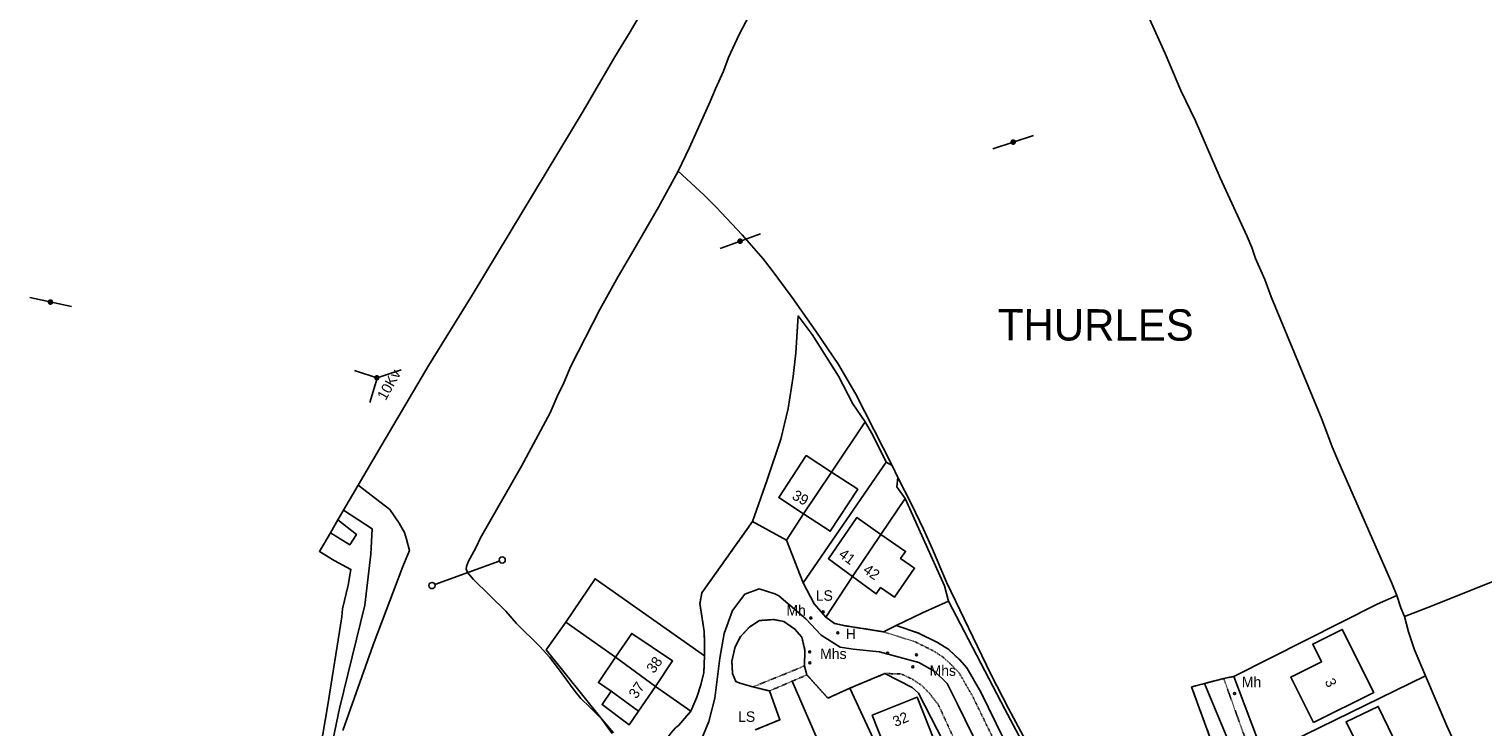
# Model space of a CAD drawing. Header units: metres. Extents: x 611948 to 1225781, y 656699 to 1316021.
# Tile 126 of 169: x 613077 to 613355, y 659110 to 659243. Entities that reach past the tile are written whole.
import ezdxf

# ---------------------------------------------------------------- set-up
doc = ezdxf.new("R2010")
doc.units = ezdxf.units.M
doc.linetypes.add('4696-07$0$PECK', pattern=[0.2, 0.1, -0.1])
for name, color, linetype in [('4696-07$0$BDY_SYM', 253, 'Continuous'), ('4696-07$0$BLD_INN_W', 253, 'Continuous'), ('4696-07$0$BLD_OTL_S', 253, 'Continuous'), ('4696-07$0$GEN_LIN_D', 253, 'Continuous'), ('4696-07$0$GEN_PCK_D', 253, '4696-07$0$PECK'), ('4696-07$0$OTHER_SYM', 253, 'Continuous'), ('4696-07$0$POLE_SYMB', 253, 'Continuous'), ('4696-07$0$ROADS', 253, 'Continuous'), ('4696-07$0$ROADS_CTR', 253, 'Continuous'), ('4696-07$0$ROADS_PCK', 253, '4696-07$0$PECK'), ('4696-07$0$TEXT', 253, 'Continuous'), ('4696-07$0$TOWNLAND', 253, 'Continuous')]:
    doc.layers.add(name, color=color, linetype=linetype)
doc.styles.add('4696-07$0$STANDARD', font='txt')

# ---------------------------------------------------------------- blocks, each defined once
blk = doc.blocks.new('4696-07$0$13', base_point=(160450.170478, 242323.105036))
blk.add_circle((160450.170478, 242323.105036), 0.187958)
blk = doc.blocks.new('4696-07$0$36', base_point=(144.988486, 310.919762))
blk.add_line((140.875383, 310.92339), (149.050238, 310.92339))
at = {"const_width": 0.539928}
blk.add_lwpolyline([(144.673376, 310.923808, 1), (145.213304, 310.923808, 1)], format="xyb", close=True, dxfattribs=at)
blk = doc.blocks.new('4696-07$0$43', base_point=(147.36021, 308.857352))
blk.add_line((153.849537, 308.848253), (140.769785, 308.848253))
for centre in [(140.180307, 308.837153), (154.439015, 308.859353)]:
    blk.add_circle(centre, 0.589583)
blk = doc.blocks.new('4696-07$0$37', base_point=(145.909475, 308.83511))
blk.add_line((145.962562, 308.791096), (150.424369, 308.791096))
at = {"const_width": 0.51646}
blk.add_lwpolyline([(145.704332, 308.791096, 1), (146.220792, 308.791096, 1)], format="xyb", close=True, dxfattribs=at)
blk = doc.blocks.new('4696-07$0$30', base_point=(144.876269, 313.485642))
blk.add_line((144.905875, 313.497659), (149.765037, 313.497659))
blk = doc.blocks.new('4696-07')
at = {"layer": '4696-07$0$BLD_INN_W', "flags": 128}
for points in [[(613230.263, 659158.492), (613224.915, 659150.533)], [(613239.705, 659146.598), (613234.26, 659138.575)], [(613189.02, 659123.156), (613196.603, 659117.551)], [(613188.149, 659116.631), (613193.381, 659112.798)]]:
    blk.add_lwpolyline(points, dxfattribs=at)
at = {"layer": '4696-07$0$BLD_OTL_S', "flags": 128}
for points in [[(613224.915, 659150.533), (613220.182, 659153.636), (613225.439, 659161.655), (613230.263, 659158.492)], [(613230.263, 659158.492), (613235.278, 659155.203), (613230.021, 659147.185), (613224.915, 659150.533)], [(613230.263, 659158.492), (613224.915, 659150.533)], [(613135.944, 659149.402), (613139.474, 659146.598), (613138.196, 659144.604), (613134.51, 659146.886)], [(613134.51, 659146.886), (613135.944, 659149.402)], [(613234.26, 659138.575), (613229.666, 659141.949), (613235.1, 659149.79), (613239.705, 659146.598)], [(613239.705, 659146.598), (613244.426, 659143.326), (613243.485, 659141.968), (613246.133, 659140.132), (613242.281, 659134.575), (613239.633, 659136.411), (613238.815, 659135.229), (613234.26, 659138.575)], [(613239.705, 659146.598), (613234.26, 659138.575)], [(613189.02, 659123.156), (613192.089, 659127.683), (613199.887, 659122.397), (613196.603, 659117.551)], [(613322.351, 659110.611), (613333.895, 659116.354), (613327.885, 659128.435), (613322.225, 659125.62), (613323.921, 659122.212), (613318.036, 659119.284), (613322.351, 659110.611)], [(613188.149, 659116.631), (613185.716, 659118.281), (613189.02, 659123.156)], [(613189.02, 659123.156), (613196.603, 659117.551)], [(613193.381, 659112.798), (613191.629, 659110.213), (613186.41, 659114.068), (613188.149, 659116.631)], [(613196.603, 659117.551), (613193.381, 659112.798)], [(613238.054, 659112.064), (613246.656, 659115.473), (613249.911, 659107.257), (613241.309, 659103.848), (613238.054, 659112.064)], [(613330.25, 659107.375), (613324.15, 659104.44), (613328.279, 659095.858), (613340.507, 659101.742), (613334.744, 659113.719), (613328.616, 659110.77), (613330.25, 659107.375)]]:
    blk.add_lwpolyline(points, dxfattribs=at)
at = {"layer": '4696-07$0$GEN_LIN_D', "flags": 128}
for points in [[(613338.301, 659134.926), (613337.355, 659137.296), (613327.211, 659160.316), (613325.959, 659163.343), (613323.943, 659168.623), (613314.315, 659192.007), (613313.061, 659195.294), (613311.317, 659199.317), (613310.575, 659201.45), (613309.673, 659203.52), (613304.573, 659214.749), (613299.858, 659225.642), (613297.057, 659231.394), (613294.042, 659238.504), (613288.429, 659251.007), (613279.364, 659270.276), (613268.527, 659294.448), (613266.993, 659297.672), (613265.557, 659301.058), (613263.98, 659304.501), (613261.477, 659310.537)], [(613235.124, 659275.092), (613229.539, 659267.832), (613221.217, 659256.422), (613219.602, 659253.985), (613218.227, 659251.609), (613214.548, 659245.729), (613212.606, 659242.108), (613210.572, 659237.705), (613209.618, 659235.135), (613208.073, 659231.758), (613207.059, 659229.327), (613203.131, 659220.524), (613200.978, 659215.98)], [(613139.836, 659155.984), (613144.315, 659163.712), (613153.337, 659178.911), (613161.619, 659192.341), (613182.813, 659227.471), (613188.886, 659237.857), (613191.775, 659242.649), (613202.111, 659260.381), (613203.641, 659263.219), (613200.253, 659265.843)], [(613200.978, 659215.98), (613197.19, 659209.118), (613192.514, 659200.967), (613189.487, 659195.874), (613186.013, 659189.557), (613180.485, 659178.756), (613179.099, 659175.581), (613177.826, 659172.927), (613176.498, 659169.792), (613171.004, 659159.652), (613163.167, 659145.927), (613162.345, 659144.138), (613160.815, 659141.321), (613160.524, 659140.478), (613160.449, 659139.978), (613160.676, 659139.28), (613161.869, 659137.992), (613168.015, 659131.935), (613170.101, 659129.577), (613174.548, 659125.142), (613176.43, 659123.081), (613177.91, 659121.177), (613181.279, 659116.551), (613182.354, 659115.242), (613184.112, 659113.6), (613186.392, 659111.252)], [(613241.832, 659159.754), (613234.914, 659173.407), (613233.67, 659175.575), (613231.613, 659179.034), (613227.285, 659185.429), (613222.756, 659191.864), (613218.758, 659197.283), (613217.197, 659199.246), (613213.228, 659203.826), (613208.251, 659209.115), (613205.866, 659211.491), (613200.978, 659215.98)], [(613236.703, 659168.096), (613234.369, 659171.554), (613231.586, 659176.815), (613226.563, 659184.815), (613223.869, 659188.335), (613223.477, 659181.276), (613222.924, 659176.759), (613221.978, 659170.645), (613220.576, 659164.794), (613217.916, 659156.811), (613215.199, 659149.029)], [(613236.703, 659168.096), (613230.263, 659158.492)], [(613240.728, 659160.425), (613238.185, 659165.545), (613236.703, 659168.096)], [(613240.728, 659160.425), (613224.835, 659137.316)], [(613241.832, 659159.754), (613240.728, 659160.425)], [(613242.976, 659157.462), (613241.832, 659159.754)], [(613136.888, 659109.142), (613142.678, 659125.487), (613148.341, 659140.429), (613149.609, 659143.544), (613149.066, 659145.658), (613148.653, 659146.934), (613147.654, 659148.745), (613145.866, 659151.346), (613139.836, 659155.984)], [(613139.836, 659155.984), (613137.028, 659151.235)], [(613244.318, 659153.456), (613242.734, 659155.709), (613242.976, 659157.462)], [(613322.009, 659054.147), (613304.994, 659091.107), (613297.442, 659107.78), (613272.927, 659096.831), (613264.071, 659113.341), (613260.722, 659119.908), (613252.276, 659137.442), (613249.588, 659143.755), (613247.868, 659147.559), (613245.577, 659152.376), (613242.976, 659157.462)], [(613244.318, 659153.456), (613239.705, 659146.598)], [(613252.617, 659133.852), (613251.838, 659136.738), (613244.318, 659153.456)], [(613137.028, 659151.235), (613135.944, 659149.402)], [(613224.915, 659150.533), (613221.654, 659145.501)], [(613134.51, 659146.886), (613132.408, 659143.323), (613135.226, 659141.592), (613138.424, 659139.886), (613137.877, 659136.879), (613136.844, 659132.347), (613136.7, 659130.846), (613133.94, 659113.612), (613132.19, 659103.172), (613131.712, 659101.006), (613130.543, 659094.213), (613130.456, 659091.071), (613130.572, 659089.572), (613131.293, 659087.639), (613133.488, 659082.401), (613131.521, 659078.703)], [(613362.414, 659139.861), (613345.044, 659132.916), (613339.744, 659130.881)], [(613179.49, 659129.847), (613185.091, 659138.107), (613205.989, 659123.37)], [(613234.26, 659138.575), (613229.189, 659130.782)], [(613242.62, 659129.184), (613247.679, 659131.607), (613252.617, 659133.852)], [(613252.617, 659133.852), (613263.408, 659113.207), (613272.583, 659095.956)], [(613307.127, 659119.448), (613334.542, 659133.281), (613338.301, 659134.926)], [(613339.744, 659130.881), (613339.086, 659132.575), (613338.301, 659134.926)], [(613343.803, 659119.533), (613341.651, 659124.519), (613340.534, 659127.969), (613339.744, 659130.881)], [(613186.392, 659111.252), (613175.769, 659124.532), (613179.49, 659129.847)], [(613179.49, 659129.847), (613189.02, 659123.156)], [(613240.19, 659127.981), (613242.62, 659129.184)], [(613240.492, 659119.997), (613245.654, 659117.318), (613246.906, 659116.248), (613252.882, 659104.562), (613256.426, 659096.735)], [(613307.127, 659119.448), (613312.757, 659104.622)], [(613312.757, 659104.622), (613317.888, 659106.889), (613343.803, 659119.533)], [(613350.096, 659105.104), (613347.885, 659109.981), (613343.803, 659119.533)], [(613196.603, 659117.551), (613203.39, 659112.787)], [(613222.779, 659118.543), (613227.543, 659107.516)], [(613233.788, 659117.209), (613240.032, 659103.736), (613243.845, 659091.746)], [(613186.392, 659111.252), (613188.61, 659108.683)], [(613188.343, 659108.535), (613186.392, 659111.252)]]:
    blk.add_lwpolyline(points, dxfattribs=at)
at = {"layer": '4696-07$0$GEN_PCK_D', "flags": 128}
for points in [[(613215.199, 659149.029), (613205.517, 659135.416), (613205.122, 659133.399), (613205.943, 659128.032), (613206.026, 659125.67), (613205.989, 659123.37)], [(613215.199, 659149.029), (613221.654, 659145.501)], [(613221.654, 659145.501), (613224.835, 659137.316)], [(613224.835, 659137.316), (613226.966, 659133.339), (613229.189, 659130.782)], [(613229.189, 659130.782), (613230.86, 659129.57), (613232.857, 659129.135), (613240.19, 659127.981)], [(613215.247, 659117.441), (613212.732, 659118.18), (613211.974, 659118.485), (613211.365, 659119.99), (613211.223, 659122.372), (613211.842, 659125.088), (613212.897, 659127.061), (613214.631, 659128.949), (613216.52, 659130.134), (613219.223, 659130.315), (613221.18, 659129.94), (613223.25, 659128.505), (613224.619, 659126.935), (613225.201, 659124.43), (613225.079, 659121.43)], [(613242.62, 659129.184), (613246.791, 659127.773), (613250.518, 659125.944), (613252.669, 659124.569), (613254.715, 659122.673), (613256.144, 659121.102), (613258.83, 659116.441), (613263.205, 659107.467), (613270.276, 659095.009)], [(613205.989, 659123.37), (613205.885, 659120.171), (613205.308, 659117.814), (613204.51, 659115.46), (613203.39, 659112.787)], [(613215.247, 659117.441), (613225.079, 659121.43)], [(613222.779, 659118.543), (613225.566, 659119.746)], [(613225.079, 659121.43), (613225.566, 659119.746)], [(613225.566, 659119.746), (613229.575, 659115.296), (613233.788, 659117.209)], [(613233.788, 659117.209), (613240.492, 659119.997)], [(613305.221, 659119.054), (613307.127, 659119.448)], [(613218.422, 659116.677), (613215.247, 659117.441)], [(613215.708, 659109.236), (613220.403, 659111.162), (613218.422, 659116.677)], [(613218.422, 659116.677), (613222.779, 659118.543)], [(613331.128, 659058.874), (613317.15, 659076.68), (613313.528, 659082.723), (613306.356, 659097.546), (613299.091, 659117.449), (613301.559, 659118.095)], [(613301.559, 659118.095), (613305.221, 659119.054)], [(613203.39, 659112.787), (613201.09, 659110.123), (613200.466, 659109.608), (613199.578, 659108.594), (613199.113, 659107.937), (613198.804, 659106.719), (613198.896, 659105.518), (613199.8, 659103.271)]]:
    blk.add_lwpolyline(points, dxfattribs=at)
at = {"layer": '4696-07$0$ROADS', "flags": 128}
for points in [[(613136.888, 659109.142), (613142.678, 659125.487), (613148.341, 659140.429), (613149.609, 659143.544), (613149.066, 659145.658), (613148.653, 659146.934), (613147.654, 659148.745), (613145.866, 659151.346), (613139.836, 659155.984)], [(613139.836, 659155.984), (613137.028, 659151.235)], [(613137.028, 659151.235), (613135.944, 659149.402)], [(613135.944, 659149.402), (613139.474, 659146.598), (613138.196, 659144.604), (613134.51, 659146.886)], [(613215.199, 659149.029), (613205.517, 659135.416), (613205.122, 659133.399), (613205.943, 659128.032), (613206.026, 659125.67), (613205.989, 659123.37)], [(613215.199, 659149.029), (613221.654, 659145.501)], [(613134.51, 659146.886), (613132.408, 659143.323), (613135.226, 659141.592), (613138.424, 659139.886), (613137.877, 659136.879), (613136.844, 659132.347), (613136.7, 659130.846), (613133.94, 659113.612), (613132.19, 659103.172), (613131.712, 659101.006), (613130.543, 659094.213), (613130.456, 659091.071), (613130.572, 659089.572), (613131.293, 659087.639), (613133.488, 659082.401), (613131.521, 659078.703)], [(613221.654, 659145.501), (613224.835, 659137.316)], [(613224.835, 659137.316), (613226.966, 659133.339), (613229.189, 659130.782)], [(613229.189, 659130.782), (613230.86, 659129.57), (613232.857, 659129.135), (613240.19, 659127.981)], [(613215.247, 659117.441), (613212.732, 659118.18), (613211.974, 659118.485), (613211.365, 659119.99), (613211.223, 659122.372), (613211.842, 659125.088), (613212.897, 659127.061), (613214.631, 659128.949), (613216.52, 659130.134), (613219.223, 659130.315), (613221.18, 659129.94), (613223.25, 659128.505), (613224.619, 659126.935), (613225.201, 659124.43), (613225.079, 659121.43)], [(613240.19, 659127.981), (613242.62, 659129.184)], [(613242.62, 659129.184), (613246.791, 659127.773), (613250.518, 659125.944), (613252.669, 659124.569), (613254.715, 659122.673), (613256.144, 659121.102), (613258.83, 659116.441), (613263.205, 659107.467), (613270.276, 659095.009)], [(613205.989, 659123.37), (613205.885, 659120.171), (613205.308, 659117.814), (613204.51, 659115.46), (613203.39, 659112.787)], [(613225.079, 659121.43), (613225.566, 659119.746)], [(613225.566, 659119.746), (613229.575, 659115.296), (613233.788, 659117.209)], [(613233.788, 659117.209), (613240.492, 659119.997)], [(613240.492, 659119.997), (613245.654, 659117.318), (613246.906, 659116.248), (613252.882, 659104.562), (613256.426, 659096.735)], [(613305.221, 659119.054), (613307.127, 659119.448)], [(613307.127, 659119.448), (613312.757, 659104.622)], [(613218.422, 659116.677), (613215.247, 659117.441)], [(613215.708, 659109.236), (613220.403, 659111.162), (613218.422, 659116.677)], [(613331.128, 659058.874), (613317.15, 659076.68), (613313.528, 659082.723), (613306.356, 659097.546), (613299.091, 659117.449), (613301.559, 659118.095)], [(613301.559, 659118.095), (613305.221, 659119.054)], [(613203.39, 659112.787), (613201.09, 659110.123), (613200.466, 659109.608), (613199.578, 659108.594), (613199.113, 659107.937), (613198.804, 659106.719), (613198.896, 659105.518), (613199.8, 659103.271)]]:
    blk.add_lwpolyline(points, dxfattribs=at)
at = {"layer": '4696-07$0$ROADS_CTR', "flags": 128}
for points in [[(613136.861, 659079.356), (613135.288, 659084.774), (613133.663, 659091.041), (613133.432, 659099.861), (613136.217, 659113.324), (613141.091, 659133.054), (613142.252, 659142.803), (613142.484, 659147.677), (613137.028, 659151.235)], [(613201.847, 659098.714), (613206.832, 659110.814), (613207.96, 659115.268), (613208.9, 659122.942), (613209.747, 659127.68), (613211.346, 659132.038), (613213.696, 659135.164), (613216.423, 659136.207), (613219.432, 659135.259), (613220.217, 659134.869), (613225.356, 659130.427), (613228.322, 659127.347), (613231.937, 659125.027), (613234.382, 659124.648), (613239.458, 659124.174), (613246.981, 659122.089), (613250.043, 659120.409), (613252.341, 659118.11), (613254.368, 659114.156), (613275.028, 659071.852)], [(613301.559, 659118.095), (613306.646, 659105.858), (613312.413, 659093.332), (613318.251, 659082.217), (613324.072, 659073.402), (613333.301, 659061.226), (613341.617, 659050.533), (613350.33, 659038.652), (613355.875, 659029.543), (613366.172, 659013.701), (613375.677, 658997.068), (613380.398, 658986.537)]]:
    blk.add_lwpolyline(points, dxfattribs=at)
at = {"layer": '4696-07$0$ROADS_PCK', "flags": 128}
for points in [[(613372.137, 658996.073), (613372.934, 658994.591), (613373.487, 658990.968), (613373.404, 658989.486), (613372.659, 658986.726), (613370.635, 658984.675), (613360.018, 658977.706), (613357.33, 658976.565), (613352.558, 658975.101), (613349.414, 658974.723), (613348.136, 658975.033), (613346.339, 658975.526), (613341.372, 658977.403), (613338.243, 658979.026), (613334.897, 658981.131), (613332.772, 658983.147), (613330.671, 658985.883), (613328.16, 658989.863), (613325.982, 658992.959), (613323.529, 658996.698), (613319.556, 659003.269), (613315.244, 659009.882), (613312.531, 659013.803), (613309.188, 659018.908), (613304.798, 659025.823), (613300.212, 659033.358), (613295.268, 659042.577), (613290.779, 659051.668), (613283.245, 659065.086), (613275.963, 659078.413), (613268.073, 659093.575), (613265.767, 659097.708), (613261.606, 659106.687), (613257.231, 659115.661), (613254.698, 659120.048), (613253.45, 659121.419), (613251.576, 659123.155), (613249.644, 659124.391), (613246.111, 659126.124), (613240.19, 659127.981)], [(613240.492, 659119.997), (613243.573, 659119.935), (613245.685, 659118.939), (613247.537, 659117.704), (613249.065, 659116.133), (613250.73, 659113.96), (613259.216, 659095.414), (613262.83, 659089.045), (613265.276, 659084.246), (613267.104, 659079.892), (613267.509, 659077.809), (613267.289, 659075.009), (613266.582, 659073.287)], [(613305.221, 659119.054), (613311.478, 659101.614), (613313.884, 659095.12), (613317.035, 659088.328), (613321.625, 659080.031), (613327.93, 659071.812), (613338.238, 659059.17), (613354.478, 659038.739), (613364.706, 659021.487), (613368.375, 659015.936), (613370.906, 659010.788), (613379.717, 658993.596), (613380.172, 658992.898), (613382.303, 658992.168), (613404.227, 659006.312), (613411.22, 659010.986), (613418.532, 659015.644), (613428.573, 659021.491), (613435.037, 659025.16), (613452.482, 659034.465), (613470.531, 659043.477), (613477.658, 659046.873), (613488.269, 659051.666), (613502.609, 659057.677), (613510.83, 659061.524), (613547.541, 659079.487)]]:
    blk.add_lwpolyline(points, dxfattribs=at)
at = {"layer": '4696-07$0$TOWNLAND', "flags": 128}
for points in [[(613235.124, 659275.092), (613229.539, 659267.832), (613221.217, 659256.422), (613219.602, 659253.985), (613218.227, 659251.609), (613214.548, 659245.729), (613212.606, 659242.108), (613210.572, 659237.705), (613209.618, 659235.135), (613208.073, 659231.758), (613207.059, 659229.327), (613203.131, 659220.524), (613200.978, 659215.98)], [(613200.978, 659215.98), (613197.19, 659209.118), (613192.514, 659200.967), (613189.487, 659195.874), (613186.013, 659189.557), (613180.485, 659178.756), (613179.099, 659175.581), (613177.826, 659172.927), (613176.498, 659169.792), (613171.004, 659159.652), (613163.167, 659145.927), (613162.345, 659144.138), (613160.815, 659141.321), (613160.524, 659140.478), (613160.449, 659139.978), (613160.676, 659139.28), (613161.869, 659137.992), (613168.015, 659131.935), (613170.101, 659129.577), (613174.548, 659125.142), (613176.43, 659123.081), (613177.91, 659121.177), (613181.279, 659116.551), (613182.354, 659115.242), (613184.112, 659113.6), (613186.392, 659111.252)], [(613186.392, 659111.252), (613188.61, 659108.683)]]:
    blk.add_lwpolyline(points, dxfattribs=at)
at = {"layer": '4696-07$0$BDY_SYM', "rotation": 19.85200000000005}
blk.add_blockref('4696-07$0$43', (613160.676, 659139.28), dxfattribs=at)
at = {"layer": '4696-07$0$OTHER_SYM'}
for p in [(613226.316, 659130.616), (613231.467, 659127.765), (613226.098, 659124.123), (613226.143, 659122.042), (613240.997, 659123.904), (613246.497, 659123.574), (613245.812, 659121.273), (613307.311, 659116.165)]:
    blk.add_blockref('4696-07$0$13', p, dxfattribs=at)
at = {"layer": '4696-07$0$POLE_SYMB'}
for name, p, rotation in [('4696-07$0$36', (613265.033, 659221.574), 18.22500000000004), ('4696-07$0$36', (613212.851, 659202.64), 19.71500000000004), ('4696-07$0$36', (613081.055, 659190.974), 347.7670000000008), ('4696-07$0$37', (613143.421, 659176.466), 162.1680000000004), ('4696-07$0$30', (613143.421, 659176.466), 19.03800000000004), ('4696-07$0$30', (613143.424, 659176.466), 253.5000000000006)]:
    blk.add_blockref(name, p, dxfattribs=dict(at, rotation=rotation))
blk.add_blockref('4696-07$0$13', (613228.696, 659131.806), dxfattribs=at)
at = {"layer": '4696-07$0$TOWNLAND', "rotation": 19.85200000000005}
blk.add_blockref('4696-07$0$43', (613160.676, 659139.28), dxfattribs=at)
at = {"layer": '4696-07$0$BLD_OTL_S', "style": '4696-07$0$STANDARD'}
for s, rotation, p in [('39', -29.40001, (613222.568, 659153.469)), ('41', -36.60001, (613231.489, 659142.438)), ('42', -35.10001, (613236.136, 659139.445)), ('38', 54.40001, (613196.346, 659119.893)), ('37', 55.30001, (613192.986, 659115.04)), ('3', -63.90001, (613324.469, 659118.488)), ('32', 23.5, (613242.492, 659109.758))]:
    blk.add_text(s, height=2, rotation=rotation, dxfattribs=at).set_placement(p)
at = {"layer": '4696-07$0$OTHER_SYM', "style": '4696-07$0$STANDARD'}
for s, p in [('Mh', (613221.642, 659131.079)), ('H', (613232.994, 659126.593)), ('Mhs', (613228.097, 659122.78)), ('Mhs', (613249.008, 659119.567))]:
    blk.add_text(s, height=2, rotation=-0.1, dxfattribs=at).set_placement(p)
blk.add_text('Mh', height=2, dxfattribs=at).set_placement((613308.683, 659117.379))
at = {"layer": '4696-07$0$POLE_SYMB', "style": '4696-07$0$STANDARD'}
for s, rotation, p in [('10Kv', 60.60001, (613145.063, 659172.062)), ('LS', -0.1, (613227.251, 659133.918)), ('LS', -0.1, (613212.414, 659110.77))]:
    blk.add_text(s, height=2, rotation=rotation, dxfattribs=at).set_placement(p)
at = {"layer": '4696-07$0$TEXT', "style": '4696-07$0$STANDARD'}
blk.add_text('THURLES', height=6, rotation=-0.1, dxfattribs=at).set_placement((613262.045, 659183.668))
blk = doc.blocks.new('OS Mapping')
blk.add_blockref('4696-07', (0, 0))

msp = doc.modelspace()

# ---------------------------------------------------------------- block references
msp.add_blockref('OS Mapping', (0, 0))

doc.saveas('drawing.dxf')
